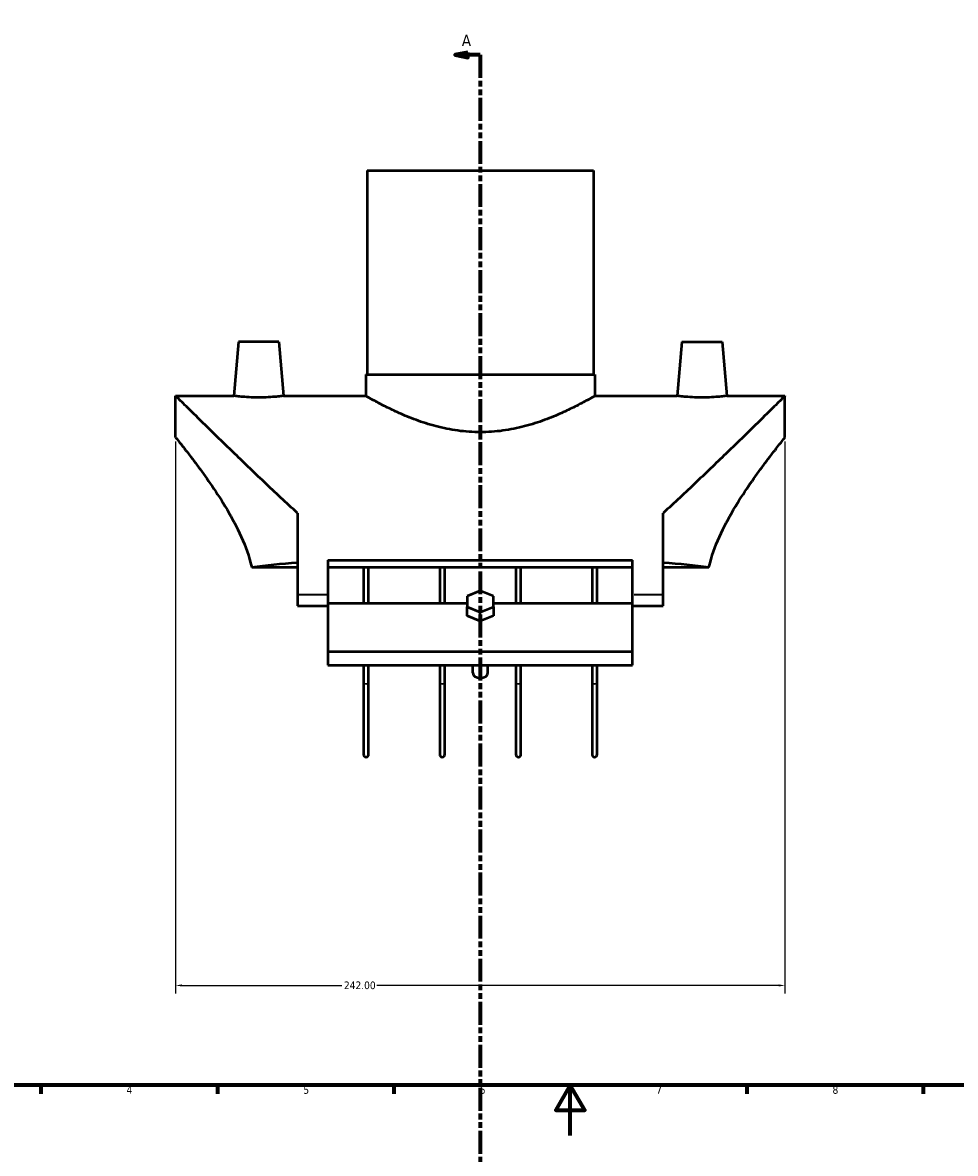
# Model space of a CAD drawing. Header units: millimetres. Extents: x -153 to 1300, y -272 to 843.
# Tile 3 of 6: x 203 to 573, y -7 to 442. Entities that reach past the tile are written whole.
import ezdxf

# ---------------------------------------------------------------- set-up
doc = ezdxf.new("R2010")
doc.units = ezdxf.units.MM
doc.linetypes.add('DOUBLE_DASH_CHAIN', pattern=[1.2403, 0.6614, -0.0827, 0.1654, -0.0827, 0.1654, -0.0827])
for name, color, linetype, lineweight in [('Border (ANSI)', 7, 'Continuous', 70), ('Dimension (ANSI)', 7, 'Continuous', 25), ('Section Line (ANSI)', 7, 'DOUBLE_DASH_CHAIN', 70), ('Visible (ANSI)', 7, 'Continuous', 50), ('Visible Narrow (ANSI)', 7, 'Continuous', 35)]:
    doc.layers.add(name, color=color, linetype=linetype, lineweight=lineweight)
doc.styles.add('Label Text (ANSI)', font='tahoma.ttf')
doc.styles.add('Note Text (ANSI)', font='tahoma.ttf')
doc.dimstyles.new('Default - mm (ANSI)', dxfattribs={"dimtxt": 3.048, "dimasz": 2.5, "dimexe": 3.175, "dimexo": 1.6002, "dimgap": 0.8, "dimtad": 0, "dimtoh": 1, "dimrnd": 1e-08, "dimzin": 4, "dimdsep": 46, "dimtxsty": 'Note Text (ANSI)', "dimcen": 0.09, "dimdle": 10, "dimclrd": 256, "dimclre": 256, "dimclrt": 256, "dimadec": 1, "dimazin": 1, "dimtfac": 1, "dimtofl": 0, "dimtmove": 0, "dimatfit": 3, "dimfxl": 1, "dimtolj": 1, "dimtzin": 4, "dimlwd": -1, "dimlwe": -1, "dimarcsym": 0})

# ---------------------------------------------------------------- blocks, each defined once
blk = doc.blocks.new('Borders Default Border')
at = {"layer": 'Border (ANSI)'}
for p, q in [((210.25, 20), (210.25, 16.55)), ((280.33, 20), (280.33, 16.55)), ((350.42, 20), (350.42, 16.55)), ((490.58, 20), (490.58, 16.55)), ((560.67, 20), (560.67, 16.55))]:
    blk.add_line(p, q, dxfattribs=at)
at = {"layer": 'Border (ANSI)', "flags": 128}
for points in [[(20, 20), (20, 574), (821, 574), (821, 20), (20, 20)], [(420.5, 0), (420.5, 20), (414.73, 10), (426.27, 10), (420.5, 20)]]:
    blk.add_lwpolyline(points, dxfattribs=at)
at = {"layer": 'Border (ANSI)', "char_height": 3.05, "attachment_point": 7, "style": 'Note Text (ANSI)'}
for s, insert in [('4', (244.23, 16.55)), ('5', (314.48, 16.49)), ('6', (384.49, 16.49)), ('7', (454.6, 16.55)), ('8', (524.63, 16.48))]:
    blk.add_mtext(s, dxfattribs=dict(at, insert=insert))
blk = doc.blocks.new('2dTransSection0')
at = {"layer": 'Section Line (ANSI)', "linetype": 'Continuous'}
for p, q in [((379.76, 430.32), (374.76, 429.32)), ((379.76, 429.32), (374.76, 429.32)), ((374.76, 429.32), (379.76, 428.32)), ((379.76, 428.32), (379.76, 430.32)), ((384.76, 429.32), (379.76, 429.32)), ((384.76, 429.32), (384.76, 420.32)), ((384.76, -49.5), (384.76, -58.5)), ((379.76, -57.5), (374.76, -58.5)), ((379.76, -59.5), (379.76, -57.5)), ((379.76, -58.5), (374.76, -58.5)), ((374.76, -58.5), (379.76, -59.5)), ((384.76, -58.5), (379.76, -58.5))]:
    blk.add_line(p, q, dxfattribs=at)
at = {"layer": 'Section Line (ANSI)', "linetype": 'DOUBLE_DASH_CHAIN', "ltscale": 13.78732}
blk.add_line((384.76, 429.32), (384.76, -58.5), dxfattribs=at)
at = {"layer": 'Section Line (ANSI)', "linetype": 'Continuous', "flags": 128}
for points in [[(379.76, 430.32), (374.76, 429.32), (379.76, 428.32), (379.76, 430.32)], [(379.76, -57.5), (374.76, -58.5), (379.76, -59.5), (379.76, -57.5)]]:
    blk.add_lwpolyline(points, dxfattribs=at)
at = {"layer": 'Section Line (ANSI)'}
for points in [[(379.76, 430.32), (374.76, 429.32), (379.76, 428.32), (379.76, 430.32)], [(379.76, -57.5), (374.76, -58.5), (379.76, -59.5), (379.76, -57.5)]]:
    blk.add_solid(points, dxfattribs=at)
at = {"layer": 'Section Line (ANSI)', "char_height": 4.57, "attachment_point": 7, "style": 'Label Text (ANSI)'}
for insert in [(377.4, 432.82), (377.4, -66.57)]:
    blk.add_mtext('A', dxfattribs=dict(at, insert=insert))
blk = doc.blocks.new('*D10')
at = {"layer": 'Defpoints', "color": 0, "transparency": 16777216}
for p in [(263.76, 277.33), (505.76, 277.33), (263.76, 59.58)]:
    blk.add_point(p, dxfattribs=at)
at = {"layer": 'Dimension (ANSI)', "transparency": 16777216}
for p, q in [((263.76, 275.73), (263.76, 56.41)), ((505.76, 275.73), (505.76, 56.41)), ((266.26, 59.58), (329.8, 59.58)), ((503.26, 59.58), (343.72, 59.58))]:
    blk.add_line(p, q, dxfattribs=at)
for points in [[(266.26, 60), (266.26, 59.17), (263.76, 59.58)], [(503.26, 60), (503.26, 59.17), (505.76, 59.58)]]:
    blk.add_solid(points, dxfattribs=at)
at = {"layer": 'Dimension (ANSI)', "transparency": 16777216, "insert": (330.6, 61.17), "char_height": 3.048, "attachment_point": 1, "style": 'Note Text (ANSI)'}
blk.add_mtext('\\A1;242.00', dxfattribs=at)

msp = doc.modelspace()

# ---------------------------------------------------------------- linework, layer by layer
at = {"layer": 'Visible (ANSI)'}
for p, q in [((339.759, 383.333), (429.759, 383.333)), ((339.759, 383.333), (339.759, 302.333)), ((429.759, 383.333), (429.759, 302.333)), ((288.759, 315.333), (286.878, 293.833)), ((304.759, 315.333), (288.759, 315.333)), ((304.759, 315.333), (306.64, 293.833)), ((464.759, 315.333), (462.878, 293.833)), ((464.759, 315.333), (480.759, 315.333)), ((480.759, 315.333), (482.64, 293.833)), ((339.259, 302.333), (430.259, 302.333)), ((339.259, 302.333), (339.259, 293.833)), ((430.259, 302.333), (430.259, 293.833)), ((263.759, 277.333), (263.759, 293.833)), ((263.759, 293.833), (286.878, 293.833)), ((306.64, 293.833), (339.259, 293.833)), ((430.259, 293.833), (462.878, 293.833)), ((482.64, 293.833), (505.759, 293.833)), ((505.759, 277.333), (505.759, 293.833)), ((312.159, 247.276), (312.159, 214.833)), ((457.359, 214.833), (457.359, 247.276)), ((312.159, 225.686), (293.974, 225.686)), ((324.259, 228.551), (324.259, 214.833)), ((324.259, 228.551), (445.259, 228.551)), ((445.259, 225.686), (324.259, 225.686)), ((338.384, 225.686), (338.384, 211.425)), ((340.384, 211.425), (340.384, 225.686)), ((368.634, 225.686), (368.634, 211.425)), ((370.634, 211.425), (370.634, 225.686)), ((398.884, 225.686), (398.884, 211.425)), ((400.884, 211.425), (400.884, 225.686)), ((429.134, 225.686), (429.134, 211.425)), ((431.134, 211.425), (431.134, 225.686)), ((445.259, 214.833), (445.259, 228.551)), ((475.545, 225.686), (457.359, 225.686)), ((384.759, 216.392), (379.563, 214.27)), ((389.955, 214.27), (384.759, 216.392)), ((312.159, 214.833), (312.159, 210.372)), ((324.259, 214.833), (324.259, 210.868)), ((324.259, 211.425), (379.563, 211.425)), ((379.563, 214.27), (379.563, 210.028)), ((389.955, 210.028), (389.955, 214.27)), ((389.955, 211.425), (445.259, 211.425)), ((445.259, 210.868), (445.259, 214.833)), ((457.359, 210.372), (457.359, 214.833)), ((312.159, 210.372), (324.259, 210.372)), ((324.259, 210.868), (324.259, 192.225)), ((379.563, 210.028), (384.759, 207.906)), ((379.563, 206.492), (379.563, 210.028)), ((384.759, 207.906), (389.955, 210.028)), ((384.759, 204.371), (384.759, 207.906)), ((389.955, 210.028), (389.955, 206.492)), ((445.259, 192.225), (445.259, 210.868)), ((445.259, 210.372), (457.359, 210.372)), ((384.759, 204.371), (379.563, 206.492)), ((389.955, 206.492), (384.759, 204.371)), ((324.259, 192.225), (324.259, 186.843)), ((324.259, 192.225), (445.259, 192.225)), ((445.259, 186.843), (445.259, 192.225)), ((324.259, 186.843), (445.259, 186.843)), ((338.384, 186.843), (338.384, 180.024)), ((340.384, 180.024), (340.384, 186.843)), ((368.634, 186.843), (368.634, 180.024)), ((370.634, 180.024), (370.634, 186.843)), ((381.759, 183.865), (381.759, 186.843)), ((387.759, 183.865), (387.759, 186.843)), ((398.884, 186.843), (398.884, 180.024)), ((400.884, 180.024), (400.884, 186.843)), ((429.134, 186.843), (429.134, 180.024)), ((431.134, 180.024), (431.134, 186.843)), ((338.384, 180.024), (338.384, 151.333)), ((340.384, 151.333), (340.384, 180.024)), ((368.634, 180.024), (368.634, 151.333)), ((370.634, 151.333), (370.634, 180.024)), ((398.884, 180.024), (398.884, 151.333)), ((400.884, 151.333), (400.884, 180.024)), ((429.134, 180.024), (429.134, 151.333)), ((431.134, 151.333), (431.134, 180.024))]:
    msp.add_line(p, q, dxfattribs=at)
for centre in [(339.384, 151.333), (369.634, 151.333), (399.884, 151.333), (430.134, 151.333)]:
    msp.add_arc(centre, 1, 180, 0, dxfattribs=at)
for centre, major_axis, ratio, start_param, end_param in [((341.559, 214.833), (-77.8, 0), 0.176327, 5.0999058, 5.3705159), ((427.96, 214.833), (77.8, 0), 0.176327, 0.9126694, 1.1832795), ((384.759, 183.865), (-3, 0), 0.7071068, 0, 3.1415927)]:
    msp.add_ellipse(centre, major_axis=major_axis, ratio=ratio, start_param=start_param, end_param=end_param, dxfattribs=at)
for points, knots in [([(312.159, 247.276), (307.724, 251.295), (303.292, 255.464), (294.626, 263.711), (290.406, 267.785), (283.429, 274.555), (280.375, 277.533), (274.811, 282.973), (272.302, 285.434), (268.158, 289.504), (266.518, 291.117), (264.319, 293.282), (263.759, 293.833), (263.759, 293.833)], [4.0306943, 4.0306943, 4.0306943, 4.0306943, 5.9574398, 5.9574398, 7.9432531, 7.9432531, 9.5470047, 9.5470047, 11.1507563, 11.1507563, 12.7545079, 12.7545079, 14.3582595, 14.3582595, 14.3582595, 14.3582595]), ([(296.759, 293.206), (295.513, 293.206), (294.185, 293.239), (291.747, 293.358), (290.636, 293.442), (288.886, 293.6), (288.129, 293.683), (287.125, 293.8), (286.878, 293.833), (286.878, 293.833)], [0, 0, 0, 0, 0.3739052, 0.3739052, 0.7478104, 0.7478104, 1.1212351, 1.1212351, 1.4946597, 1.4946597, 1.4946597, 1.4946597]), ([(306.64, 293.833), (306.64, 293.833), (306.394, 293.8), (305.39, 293.683), (304.632, 293.6), (302.882, 293.442), (301.772, 293.358), (299.333, 293.239), (298.006, 293.206), (296.759, 293.206)], [4.483979, 4.483979, 4.483979, 4.483979, 4.8574037, 4.8574037, 5.2308283, 5.2308283, 5.6047335, 5.6047335, 5.9786387, 5.9786387, 5.9786387, 5.9786387]), ([(430.259, 293.833), (430.259, 293.833), (429.972, 293.666), (428.785, 292.992), (427.887, 292.484), (425.541, 291.207), (424.093, 290.436), (420.777, 288.765), (418.909, 287.866), (414.946, 286.099), (412.703, 285.164), (407.808, 283.366), (405.155, 282.505), (399.582, 281.039), (396.657, 280.435), (390.719, 279.622), (387.705, 279.414), (381.813, 279.414), (378.8, 279.622), (372.862, 280.435), (369.936, 281.039), (364.364, 282.505), (361.711, 283.366), (356.815, 285.164), (354.573, 286.099), (350.61, 287.866), (348.742, 288.765), (345.426, 290.436), (343.977, 291.207), (341.632, 292.484), (340.734, 292.992), (339.547, 293.666), (339.259, 293.833), (339.259, 293.833)], [7.0517792, 7.0517792, 7.0517792, 7.0517792, 7.930915, 7.930915, 8.8100507, 8.8100507, 9.6891864, 9.6891864, 10.5683222, 10.5683222, 11.4521312, 11.4521312, 12.3359403, 12.3359403, 13.2197494, 13.2197494, 14.1035585, 14.1035585, 14.9873676, 14.9873676, 15.8711766, 15.8711766, 16.7549857, 16.7549857, 17.6387948, 17.6387948, 18.5179305, 18.5179305, 19.3970663, 19.3970663, 20.276202, 20.276202, 21.1553377, 21.1553377, 21.1553377, 21.1553377]), ([(505.759, 293.833), (505.759, 293.833), (505.2, 293.282), (503, 291.117), (501.361, 289.504), (497.216, 285.434), (494.707, 282.973), (489.144, 277.533), (486.089, 274.555), (479.113, 267.785), (474.892, 263.711), (466.227, 255.464), (461.795, 251.295), (457.359, 247.276)], [-14.3582595, -14.3582595, -14.3582595, -14.3582595, -12.7545079, -12.7545079, -11.1507563, -11.1507563, -9.5470047, -9.5470047, -7.9432531, -7.9432531, -5.9574398, -5.9574398, -4.0306943, -4.0306943, -4.0306943, -4.0306943]), ([(482.64, 293.833), (482.64, 293.833), (482.394, 293.8), (481.39, 293.683), (480.632, 293.6), (478.882, 293.442), (477.772, 293.358), (475.333, 293.239), (474.006, 293.206), (471.513, 293.206), (470.185, 293.239), (467.747, 293.358), (466.636, 293.442), (464.886, 293.6), (464.129, 293.683), (463.125, 293.8), (462.878, 293.833), (462.878, 293.833)], [1.4946597, 1.4946597, 1.4946597, 1.4946597, 1.8680843, 1.8680843, 2.2415089, 2.2415089, 2.6154142, 2.6154142, 2.9893194, 2.9893194, 3.3632246, 3.3632246, 3.7371298, 3.7371298, 4.1105544, 4.1105544, 4.483979, 4.483979, 4.483979, 4.483979]), ([(263.759, 277.333), (263.759, 277.333), (264.097, 276.915), (265.443, 275.227), (266.451, 273.958), (268.993, 270.693), (270.528, 268.695), (273.89, 264.177), (275.714, 261.659), (279.407, 256.308), (281.424, 253.26), (285.424, 246.638), (287.407, 243.064), (290.927, 235.525), (292.462, 231.555), (293.694, 226.866), (293.839, 226.277), (293.974, 225.686)], [10.1040206, 10.1040206, 10.1040206, 10.1040206, 11.3465276, 11.3465276, 12.5890345, 12.5890345, 13.8315415, 13.8315415, 15.0740484, 15.0740484, 16.3575466, 16.3575466, 17.6410448, 17.6410448, 18.924543, 18.924543, 19.1079028, 19.1079028, 19.1079028, 19.1079028]), ([(475.545, 225.686), (475.68, 226.277), (475.824, 226.866), (477.056, 231.555), (478.592, 235.525), (482.112, 243.064), (484.095, 246.638), (488.095, 253.26), (490.112, 256.308), (493.805, 261.659), (495.629, 264.177), (498.99, 268.695), (500.526, 270.693), (503.068, 273.958), (504.076, 275.227), (505.422, 276.915), (505.759, 277.333), (505.759, 277.333)], [21.3081796, 21.3081796, 21.3081796, 21.3081796, 21.4915394, 21.4915394, 22.7750376, 22.7750376, 24.0585358, 24.0585358, 25.342034, 25.342034, 26.584541, 26.584541, 27.8270479, 27.8270479, 29.0695549, 29.0695549, 30.3120618, 30.3120618, 30.3120618, 30.3120618]), ([(385.264, 192.226), (385.096, 192.19), (384.926, 192.171), (384.759, 192.171), (384.592, 192.171), (384.423, 192.19), (384.255, 192.226)], [1.82148751, 1.82148751, 1.82148751, 1.82148751, 1.87156378, 1.87156378, 1.87156378, 1.92164006, 1.92164006, 1.92164006, 1.92164006])]:
    msp.add_open_spline(points, degree=3, knots=knots, dxfattribs=at)
at = {"layer": 'Visible Narrow (ANSI)'}
for p, q in [((323.654, 214.833), (312.764, 214.833)), ((456.754, 214.833), (445.864, 214.833))]:
    msp.add_line(p, q, dxfattribs=at)
for centre, major_axis, start_param, end_param in [((339.384, 180.024), (1, 0), 3.2986723, 6.1261057), ((369.634, 180.024), (1, 0), 3.2986723, 6.1261057), ((399.884, 180.024), (-1, 0), 0.1570796, 2.984513), ((430.134, 180.024), (-1, 0), 0.1570796, 2.984513)]:
    msp.add_ellipse(centre, major_axis=major_axis, ratio=0.5481685, start_param=start_param, end_param=end_param, dxfattribs=at)

# ---------------------------------------------------------------- block references
msp.add_blockref('Borders Default Border', (0, 0))
at = {"layer": 'Section Line (ANSI)'}
msp.add_blockref('2dTransSection0', (0, 0), dxfattribs=at)

# ---------------------------------------------------------------- dimensions: what is measured, and where the dimension line sits
at = {"layer": 'Dimension (ANSI)'}
dim = msp.add_linear_dim(base=(263.759, 59.583), p1=(505.759, 277.333), p2=(263.759, 277.333), angle=180, dimstyle='Default - mm (ANSI)', override={"dimgap": 0.8, "dimtoh": 0, "dimdec": 2, "dimtol": 0, "dimlim": 0, "dimtp": 0, "dimtm": 0, "dimtdec": 2, "dimatfit": 1}, dxfattribs=at)
dim.commit()
dim.dimension.update_dxf_attribs({"geometry": '*D10', "text_midpoint": (336.759, 59.583), "dimtype": 160})

doc.saveas('drawing.dxf')
